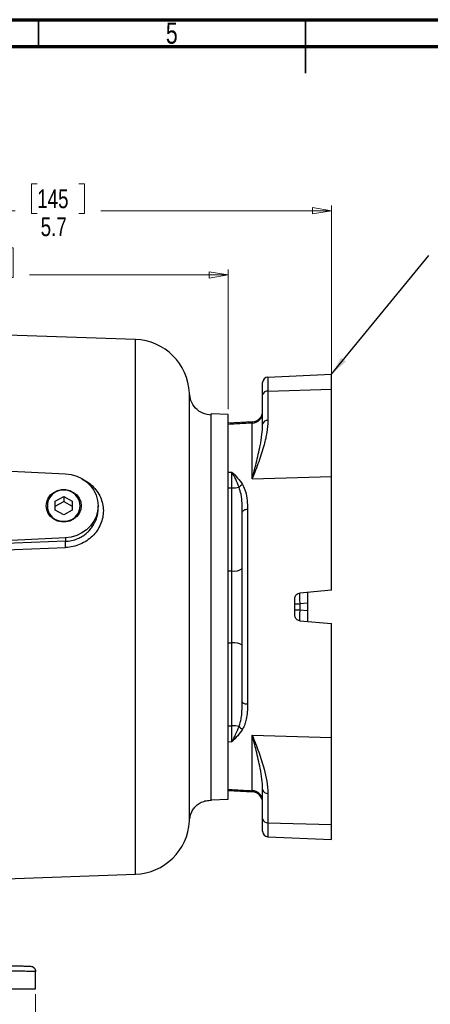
# Model space of a CAD drawing. Header units: inches. Extents: x 0.6 to 16.3, y 0.2 to 11.5.
# Tile 9 of 17: x 6.4 to 9.4, y 4.2 to 11.5. Entities that reach past the tile are written whole.
import ezdxf

# ---------------------------------------------------------------- set-up
doc = ezdxf.new("R2010")
doc.units = ezdxf.units.IN
doc.header["$MEASUREMENT"] = 0
doc.styles.add('SLDTEXTSTYLE0', font='TXT', dxfattribs={"width": 0.75})
doc.dimstyles.new('SLDDIMSTYLE0', dxfattribs={"dimtxt": 0.137795, "dimasz": 0.14, "dimexe": 0, "dimexo": 0.0625, "dimgap": 0.034449, "dimtad": 0, "dimdec": 1, "dimlfac": 1.5, "dimrnd": 1e-09, "dimzin": 12, "dimdsep": 46, "dimtxsty": 'SLDTEXTSTYLE0', "dimblk1": 'CLOSED', "dimblk2": 'CLOSED', "dimsah": 1, "dimcen": 0.09, "dimadec": 0, "dimazin": 3, "dimtfac": 1, "dimtdec": 1, "dimtofl": 0, "dimtmove": 0, "dimatfit": 3, "dimldrblk": 'CLOSED', "dimfxl": 0, "dimfrac": 2, "dimtolj": 1, "dimtzin": 12, "dimarcsym": 0})
doc.dimstyles.new('SLDDIMSTYLE4', dxfattribs={"dimtxt": 0.18, "dimasz": 0.14, "dimexe": 0, "dimexo": 0.0625, "dimgap": 0, "dimtad": 0, "dimtih": 1, "dimtoh": 1, "dimdec": 0, "dimrnd": 1e-09, "dimzin": 0, "dimdsep": 46, "dimtxsty": 'Standard', "dimsah": 1, "dimcen": 0.09, "dimadec": 0, "dimazin": 0, "dimtfac": 0.14, "dimtdec": 0, "dimtofl": 0, "dimtmove": 0, "dimatfit": 3, "dimfxl": 0, "dimfrac": 2, "dimtolj": 1, "dimtzin": 0, "dimarcsym": 0})

# ---------------------------------------------------------------- blocks, each defined once
blk = doc.blocks.new('_Closed')
at = {"color": 0, "linetype": 'ByBlock', "lineweight": -2}
for p, q in [((-1, 0.166667), (0, 0)), ((-1, 0.166667), (-1, -0.166667)), ((0, 0), (-1, -0.166667)), ((0, 0), (-1, 0))]:
    blk.add_line(p, q, dxfattribs=at)
blk = doc.blocks.new('_D_7')
at = {"color": 7, "linetype": 'Continuous', "lineweight": 0}
for p, q in [((6.4873, 10.2858), (6.4453, 10.2858)), ((6.4453, 10.2858), (6.4453, 10.067)), ((6.7928, 10.2858), (6.8347, 10.2858)), ((6.8347, 10.2858), (6.8347, 10.067)), ((4.8494, 9.9728), (4.8494, 10.1267)), ((8.6547, 8.2914), (8.6547, 10.1267)), ((4.8494, 10.0873), (6.3245, 10.0873)), ((6.4453, 10.067), (6.4873, 10.067)), ((6.8347, 10.067), (6.7928, 10.067)), ((8.6547, 10.0873), (6.9556, 10.0873))]:
    blk.add_line(p, q, dxfattribs=at)
at = {"color": 7, "linetype": 'Continuous', "lineweight": 18, "xscale": 0.14, "yscale": 0.14, "rotation": 180.0000000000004}
blk.add_blockref('_Closed', (4.8494, 10.0873), dxfattribs=at)
at = {"color": 7, "linetype": 'Continuous', "lineweight": 18, "xscale": 0.14, "yscale": 0.14}
blk.add_blockref('_Closed', (8.6547, 10.0873), dxfattribs=at)
at = {"color": 7, "linetype": 'Continuous', "lineweight": 18, "char_height": 0.1378, "attachment_point": 1, "style": 'SLDTEXTSTYLE0'}
for s, insert in [('145', (6.4873, 10.2447)), ('5.7', (6.5128, 10.0385))]:
    blk.add_mtext(s, dxfattribs=dict(at, insert=insert))
blk = doc.blocks.new('_D_8')
at = {"color": 7, "linetype": 'Continuous', "lineweight": 0}
for p, q in [((5.9618, 9.8134), (5.9198, 9.8134)), ((5.9198, 9.8134), (5.9198, 9.5946)), ((6.2672, 9.8134), (6.3092, 9.8134)), ((6.3092, 9.8134), (6.3092, 9.5946)), ((7.8947, 8.6253), (7.8947, 9.6543)), ((4.8494, 9.6149), (5.799, 9.6149)), ((5.9198, 9.5946), (5.9618, 9.5946)), ((6.3092, 9.5946), (6.2672, 9.5946)), ((7.8947, 9.6149), (6.43, 9.6149))]:
    blk.add_line(p, q, dxfattribs=at)
at = {"color": 7, "linetype": 'Continuous', "lineweight": 18, "xscale": 0.14, "yscale": 0.14, "rotation": 180.0000000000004}
blk.add_blockref('_Closed', (4.8494, 9.6149), dxfattribs=at)
at = {"color": 7, "linetype": 'Continuous', "lineweight": 18, "xscale": 0.14, "yscale": 0.14}
blk.add_blockref('_Closed', (7.8947, 9.6149), dxfattribs=at)
at = {"color": 7, "linetype": 'Continuous', "lineweight": 18, "char_height": 0.1378, "attachment_point": 1, "style": 'SLDTEXTSTYLE0'}
for s, insert in [('116', (5.9618, 9.7722)), ('4.6', (5.9872, 9.5661))]:
    blk.add_mtext(s, dxfattribs=dict(at, insert=insert))
blk = doc.blocks.new('_D_11')
at = {"color": 7, "linetype": 'Continuous', "lineweight": 0}
for p, q in [((3.2227, 4.3121), (3.2227, 3.9183)), ((6.476, 4.3121), (6.476, 3.9183)), ((5.6541, 4.1561), (5.6121, 4.1561)), ((5.6121, 4.1561), (5.6121, 3.9374)), ((5.9596, 4.1561), (6.0015, 4.1561)), ((6.0015, 4.1561), (6.0015, 3.9374)), ((3.2227, 3.9577), (5.4913, 3.9577)), ((5.6121, 3.9374), (5.6541, 3.9374)), ((6.0015, 3.9374), (5.9596, 3.9374)), ((6.476, 3.9577), (6.1224, 3.9577))]:
    blk.add_line(p, q, dxfattribs=at)
at = {"color": 7, "linetype": 'Continuous', "lineweight": 18, "xscale": 0.14, "yscale": 0.14, "rotation": 180.0000000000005}
blk.add_blockref('_Closed', (3.2227, 3.9577, 0.1218), dxfattribs=at)
at = {"color": 7, "linetype": 'Continuous', "lineweight": 18, "xscale": 0.14, "yscale": 0.14}
blk.add_blockref('_Closed', (6.476, 3.9577, 0.1218), dxfattribs=at)
at = {"color": 7, "linetype": 'Continuous', "lineweight": 18, "char_height": 0.1378, "attachment_point": 1, "style": 'SLDTEXTSTYLE0'}
for s, insert in [('124', (5.6541, 4.115)), ('4.9', (5.6796, 3.9088))]:
    blk.add_mtext(s, dxfattribs=dict(at, insert=insert))

msp = doc.modelspace()

# ---------------------------------------------------------------- linework, layer by layer
at = {"color": 7, "linetype": 'Continuous', "lineweight": 70}
for p, q in [((0.5906, 11.4961), (16.3386, 11.4961)), ((0.7874, 11.2992), (16.1417, 11.2992))]:
    msp.add_line(p, q, dxfattribs=at)
at = {"color": 7, "linetype": 'Continuous', "lineweight": 35}
for p, q in [((6.4961, 11.2992), (6.4961, 11.4961)), ((8.4646, 11.4961), (8.4646, 11.1024)), ((8.4646, 11.2992), (8.4646, 11.4961))]:
    msp.add_line(p, q, dxfattribs=at)
at = {"color": 7, "linetype": 'Continuous', "lineweight": 25}
for p, q in [((7.2105, 9.1387), (4.8494, 9.2212)), ((8.1863, 8.8619), (8.6547, 8.8823)), ((8.1863, 8.8619), (8.1863, 8.759)), ((8.6547, 8.7727), (8.6547, 8.8823)), ((8.148, 8.7323), (8.148, 8.8219)), ((7.609, 8.743), (7.609, 8.7434)), ((8.148, 8.516), (8.148, 8.7323)), ((8.1863, 8.759), (8.6547, 8.7727)), ((8.1863, 8.759), (8.1863, 8.5428)), ((8.6547, 8.1297), (8.6547, 8.7727)), ((7.8947, 8.586), (7.7694, 8.5903)), ((7.8947, 5.7497), (7.8947, 8.586)), ((8.072, 8.531), (7.8946, 8.522)), ((8.0715, 8.1126), (8.0715, 8.5226)), ((8.1475, 8.5078), (8.148, 8.516)), ((4.8494, 8.2398), (6.696, 8.1494)), ((7.8947, 8.1611), (7.9215, 8.1619)), ((7.9215, 8.0447), (7.9215, 8.1619)), ((8.0715, 8.1126), (8.6547, 8.1297)), ((8.6547, 7.2901), (8.6547, 8.1297)), ((7.8947, 8.0444), (7.9215, 8.0447)), ((7.9215, 7.4331), (7.9215, 8.0447)), ((6.6202, 7.9469), (6.6827, 7.9806)), ((6.6202, 7.8796), (6.6202, 7.9469)), ((6.6202, 7.9111), (6.6827, 7.9448)), ((6.6827, 7.9806), (6.7452, 7.9469)), ((6.6827, 7.9806), (6.6827, 7.9448)), ((6.6827, 7.9448), (6.7452, 7.9111)), ((6.7452, 7.9469), (6.7452, 7.8796)), ((6.936, 7.8914), (6.936, 7.9133)), ((6.6827, 7.8459), (6.6202, 7.8796)), ((6.7452, 7.8796), (6.6827, 7.8459)), ((7.998, 6.4702), (7.998, 7.8655)), ((8.0363, 7.8858), (8.0363, 6.4499)), ((6.696, 7.6771), (5.2298, 7.6053)), ((6.696, 7.6511), (5.9033, 7.6201)), ((6.696, 7.6771), (6.696, 7.6511)), ((5.904, 7.5747), (6.6967, 7.605)), ((7.8947, 7.4328), (7.9215, 7.4331)), ((7.9215, 6.9026), (7.9215, 7.4331)), ((8.6547, 7.2901), (8.4212, 7.2697)), ((8.478, 7.2747), (8.478, 7.195)), ((8.3847, 7.1058), (8.3847, 7.2299)), ((8.3847, 7.19), (8.4212, 7.19)), ((8.478, 7.195), (8.4212, 7.19)), ((8.4212, 7.19), (8.4212, 7.1457)), ((8.478, 7.195), (8.478, 7.1407)), ((8.3847, 7.1457), (8.4212, 7.1457)), ((8.4212, 7.1457), (8.478, 7.1407)), ((8.478, 7.1407), (8.478, 7.061)), ((8.4212, 7.066), (8.6547, 7.0456)), ((8.6547, 6.2061), (8.6547, 7.0456)), ((7.8947, 6.9029), (7.9215, 6.9026)), ((7.9215, 6.2911), (7.9215, 6.9026)), ((7.8947, 6.2913), (7.9215, 6.2911)), ((7.9215, 6.1738), (7.9215, 6.2911)), ((7.8947, 6.1746), (7.9215, 6.1738)), ((8.0715, 5.8131), (8.0715, 6.2231)), ((8.0715, 6.2231), (8.6547, 6.2061)), ((8.6547, 5.563), (8.6547, 6.2061)), ((7.8946, 5.8137), (8.072, 5.8047)), ((8.148, 5.8197), (8.1476, 5.8261)), ((8.148, 5.6034), (8.148, 5.8197)), ((7.7694, 5.7454), (7.8947, 5.7497)), ((8.1863, 5.7929), (8.1863, 5.5767)), ((8.148, 5.5138), (8.148, 5.6034)), ((8.1863, 5.5767), (8.6547, 5.563)), ((8.1863, 5.5767), (8.1863, 5.4738)), ((8.6547, 5.4534), (8.6547, 5.563)), ((8.1863, 5.4738), (8.6547, 5.4534)), ((6.2574, 5.1637), (7.2105, 5.197)), ((6.476, 4.3515), (6.476, 4.4796)), ((5.6863, 4.3515), (6.476, 4.3515))]:
    msp.add_line(p, q, dxfattribs=at)
at = {"color": 8, "linetype": 'Continuous', "lineweight": 25}
for p, q in [((7.2105, 7.1679), (7.2105, 9.1387)), ((8.0715, 8.5226), (8.0721, 8.5296)), ((7.2105, 5.197), (7.2105, 7.1679))]:
    msp.add_line(p, q, dxfattribs=at)
at = {"color": 7, "linetype": 'Continuous', "lineweight": 25, "flags": 128}
for points in [[(6.696, 8.1494), (6.7383, 8.144), (6.779, 8.132), (6.817, 8.1138), (6.8511, 8.0899), (6.8805, 8.061), (6.9043, 8.0279), (6.9218, 7.9916), (6.9324, 7.953), (6.936, 7.9133), (6.9324, 7.8735), (6.9218, 7.835), (6.9043, 7.7986), (6.8805, 7.7655), (6.8511, 7.7366), (6.817, 7.7127), (6.779, 7.6945), (6.7383, 7.6825), (6.696, 7.6771)], [(6.554, 7.9133), (6.5577, 7.942), (6.5687, 7.9691), (6.5863, 7.993), (6.6096, 8.0122), (6.6371, 8.0256), (6.6672, 8.0326), (6.6982, 8.0326), (6.7284, 8.0256), (6.7559, 8.0122), (6.7791, 7.993), (6.7967, 7.9691), (6.8077, 7.942), (6.8115, 7.9133), (6.8077, 7.8845), (6.7967, 7.8574), (6.7791, 7.8336), (6.7559, 7.8143), (6.7284, 7.8009), (6.6982, 7.7939), (6.6672, 7.7939), (6.6371, 7.8009), (6.6096, 7.8143), (6.5863, 7.8336), (6.5687, 7.8574), (6.5577, 7.8845), (6.554, 7.9133)], [(8.0363, 7.8858), (8.0288, 7.8853), (8.0215, 7.884), (8.0149, 7.8821), (8.0092, 7.8795), (8.0044, 7.8765), (8.0009, 7.8731), (7.9988, 7.8693), (7.998, 7.8655)], [(8.0363, 6.4499), (8.0288, 6.4504), (8.0215, 6.4517), (8.0149, 6.4536), (8.0092, 6.4562), (8.0044, 6.4592), (8.0009, 6.4627), (7.9988, 6.4664), (7.998, 6.4702)]]:
    msp.add_lwpolyline(points, dxfattribs=at)
at = {"color": 7, "linetype": 'Continuous', "lineweight": 25}
for centre, radius, start, end in [((7.196, 8.7257), 0.4133, 2.45676, 88), ((8.188, 8.8219), 0.04, 92.5, 180), ((8.1819, 8.7245), 0.0348, 82.81069, 167.07912), ((8.0698, 8.6008), 0.0783, 271.26309, 358.85061), ((8.068, 8.6109), 0.08, 272.63185, 359.99475), ((8.1819, 8.5082), 0.0348, 82.81069, 167.07912), ((8.0244, 8.0088), 0.0648, 111.83366, 140.97073), ((6.6766, 7.9133), 0.1144, 86.95658, 273.04342), ((6.6888, 7.9133), 0.1144, 266.95658, 93.04342), ((7.922, 8.3215), 0.2769, 269.91008, 280.84263), ((7.9391, 7.5332), 0.1016, 260.05933, 305.4618), ((7.9391, 6.8025), 0.1016, 54.5382, 99.94067), ((7.922, 6.0142), 0.2769, 79.15737, 90.08992), ((8.0244, 6.3269), 0.0648, 219.02927, 248.16634), ((8.0698, 5.7349), 0.0783, 1.14939, 88.73691), ((8.1819, 5.8275), 0.0348, 192.92088, 277.18931), ((8.068, 5.7248), 0.08, 0.00568, 87.33006), ((7.196, 5.6101), 0.4133, 272, 357.00274), ((8.1819, 5.6112), 0.0348, 192.92088, 277.18931), ((8.188, 5.5138), 0.04, 180, 267.5)]:
    msp.add_arc(centre, radius, start, end, dxfattribs=at)
for centre, major_axis, start_param, end_param in [((8.4247, 7.1897), (-0.0035, 0.08), 0.001899, 1.565099), ((8.4247, 7.146), (0.0035, 0.08), 1.576494, 3.139694)]:
    msp.add_ellipse(centre, major_axis=major_axis, ratio=0.04333, start_param=start_param, end_param=end_param, dxfattribs=at)
for points, knots in [([(7.6088, 7.1679), (7.6088, 7.2367), (7.6089, 7.3742), (7.609, 7.5766), (7.609, 7.732), (7.609, 7.846), (7.609, 7.9254), (7.609, 8.0107), (7.609, 8.1007), (7.6089, 8.1938), (7.6089, 8.2702), (7.6089, 8.3294), (7.6088, 8.3717), (7.6088, 8.4118), (7.6088, 8.4496), (7.6088, 8.5025), (7.6088, 8.5652), (7.6088, 8.6169), (7.6089, 8.6493), (7.6089, 8.6684), (7.6089, 8.6844), (7.6089, 8.6977), (7.609, 8.7087), (7.609, 8.7176), (7.609, 8.728), (7.609, 8.7367), (7.609, 8.7414), (7.609, 8.7423), (7.609, 8.7426)], [0, 0, 0, 0, 0.084698, 0.169321, 0.253898, 0.286494, 0.323021, 0.363487, 0.4079, 0.456268, 0.508604, 0.534744, 0.560739, 0.586587, 0.612286, 0.637836, 0.701018, 0.763227, 0.789007, 0.813437, 0.836518, 0.858251, 0.878639, 0.897681, 0.915378, 0.957117, 0.988713, 1, 1, 1, 1]), ([(7.7715, 8.5811), (7.7495, 8.5842), (7.7056, 8.5905), (7.6509, 8.6305), (7.6156, 8.6841), (7.6116, 8.7244), (7.6098, 8.7427)], [0, 0, 0, 0, 0.261613, 0.522372, 0.782691, 1, 1, 1, 1]), ([(7.7694, 5.7454), (7.7694, 5.7507), (7.7694, 5.7613), (7.7694, 5.8458), (7.7694, 5.9773), (7.7694, 6.1555), (7.7694, 6.3724), (7.7694, 6.6199), (7.7694, 6.8884), (7.7694, 7.1677), (7.7694, 7.447), (7.7694, 7.7155), (7.7694, 7.963), (7.7694, 8.1799), (7.7694, 8.3582), (7.7694, 8.4897), (7.7694, 8.5744), (7.7694, 8.585), (7.7694, 8.5903)], [0, 0, 0, 0, 0.0625, 0.125, 0.1875, 0.25, 0.3125, 0.375, 0.4375, 0.5, 0.5625, 0.625, 0.6875, 0.75, 0.8125, 0.875, 0.9375, 1, 1, 1, 1]), ([(8.0715, 8.5226), (8.0504, 8.5215), (7.9914, 8.5184), (7.9325, 8.5153), (7.8947, 8.5133)], [0, 0, 0, 0, 0.3590888, 1, 1, 1, 1]), ([(8.1863, 8.5428), (8.1846, 8.5129), (8.1812, 8.4529), (8.1572, 8.351), (8.1204, 8.2378), (8.088, 8.1546), (8.0716, 8.1129), (8.0715, 8.1126)], [0, 0, 0, 0, 0.20472, 0.411709, 0.704455, 0.997955, 1, 1, 1, 1]), ([(7.9215, 8.1619), (7.9216, 8.1618), (7.936, 8.1476), (7.9651, 8.1187), (7.9885, 8.0856), (8.0003, 8.069)], [0, 0, 0, 0, 0.003376, 0.499997, 1, 1, 1, 1]), ([(7.9741, 8.0496), (7.9661, 8.0697), (7.9499, 8.1101), (7.9311, 8.1453), (7.9216, 8.1618), (7.9215, 8.1619)], [0, 0, 0, 0, 0.493883, 0.996447, 1, 1, 1, 1]), ([(6.8175, 8.1096), (6.8294, 8.104), (6.8575, 8.0907), (6.8951, 8.0605), (6.9294, 8.0215), (6.9546, 7.9769), (6.9705, 7.9283), (6.9764, 7.8778), (6.9715, 7.8263), (6.9552, 7.7766), (6.9298, 7.7298), (6.8953, 7.6886), (6.8533, 7.6541), (6.8049, 7.628), (6.7522, 7.61), (6.7152, 7.6067), (6.6967, 7.605)], [0, 0, 0, 0, 0.0532361, 0.1256712, 0.1978514, 0.2708447, 0.3427119, 0.4156517, 0.4866736, 0.5607199, 0.6336648, 0.7060119, 0.7790666, 0.8524959, 0.9260784, 1, 1, 1, 1]), ([(8.0003, 8.069), (8.0084, 8.0521), (8.0257, 8.0162), (8.0347, 7.954), (8.0358, 7.9087), (8.0363, 7.8858)], [0, 0, 0, 0, 0.304571, 0.649277, 1, 1, 1, 1]), ([(7.998, 7.8655), (7.9977, 7.8878), (7.997, 7.9326), (7.9913, 7.9947), (7.9795, 8.0324), (7.9741, 8.0496)], [0, 0, 0, 0, 0.35085, 0.704076, 1, 1, 1, 1]), ([(6.6967, 7.605), (6.6965, 7.6098), (6.696, 7.6192), (6.6957, 7.633), (6.6957, 7.6446), (6.6959, 7.6489), (6.696, 7.6511)], [0, 0, 0, 0, 0.250121, 0.5, 0.749879, 1, 1, 1, 1]), ([(8.3847, 7.2299), (8.3852, 7.2344), (8.386, 7.2434), (8.3929, 7.2553), (8.4031, 7.2644), (8.4132, 7.2687), (8.4194, 7.2695), (8.4212, 7.2697)], [0, 0, 0, 0, 0.227457, 0.454923, 0.682141, 0.908951, 1, 1, 1, 1]), ([(7.6088, 5.5904), (7.6088, 5.5908), (7.6088, 5.5921), (7.6088, 5.6067), (7.6088, 5.6347), (7.6088, 5.6759), (7.6088, 5.7222), (7.6088, 5.7701), (7.6088, 5.8164), (7.6088, 5.8587), (7.6088, 5.8948), (7.6088, 5.9233), (7.6088, 5.9453), (7.6088, 5.9635), (7.6088, 5.9809), (7.6088, 5.9982), (7.6088, 6.0155), (7.6089, 6.0327), (7.6089, 6.0696), (7.6089, 6.1231), (7.6089, 6.1932), (7.6089, 6.2589), (7.6089, 6.3216), (7.6089, 6.3797), (7.609, 6.4292), (7.609, 6.4683), (7.6089, 6.4996), (7.6089, 6.5253), (7.6089, 6.5505), (7.6089, 6.5758), (7.6089, 6.6014), (7.6089, 6.6271), (7.6089, 6.653), (7.6088, 6.7182), (7.6088, 6.8314), (7.6088, 6.9951), (7.6088, 7.1103), (7.6088, 7.1679)], [0, 0, 0, 0, 0.023341, 0.075676, 0.139843, 0.197613, 0.248983, 0.293952, 0.332519, 0.364683, 0.390445, 0.409804, 0.42276, 0.433887, 0.444801, 0.455503, 0.465992, 0.476268, 0.486333, 0.530912, 0.566735, 0.598807, 0.632099, 0.660082, 0.68276, 0.702092, 0.714576, 0.725976, 0.737378, 0.748783, 0.76019, 0.7716, 0.783012, 0.794426, 0.857211, 0.928595, 1, 1, 1, 1]), ([(8.4212, 7.066), (8.4168, 7.0668), (8.4079, 7.0685), (8.3966, 7.0764), (8.3885, 7.0872), (8.3851, 7.0977), (8.3848, 7.104), (8.3847, 7.1058)], [0, 0, 0, 0, 0.226689, 0.453381, 0.680057, 0.907078, 1, 1, 1, 1]), ([(7.9741, 6.2861), (7.9781, 6.2979), (7.9862, 6.3217), (7.9962, 6.3825), (7.9973, 6.433), (7.998, 6.4702)], [0, 0, 0, 0, 0.205171, 0.413278, 1, 1, 1, 1]), ([(8.0363, 6.4499), (8.036, 6.4311), (8.0354, 6.3933), (8.0289, 6.3441), (8.0184, 6.3014), (8.0064, 6.2784), (8.0003, 6.2667)], [0, 0, 0, 0, 0.287675, 0.577656, 0.786958, 1, 1, 1, 1]), ([(7.9215, 6.1738), (7.9216, 6.1739), (7.9309, 6.1901), (7.9497, 6.2252), (7.9659, 6.2657), (7.9741, 6.2861)], [0, 0, 0, 0, 0.003553, 0.497172, 1, 1, 1, 1]), ([(8.0003, 6.2667), (7.9887, 6.2503), (7.9652, 6.2171), (7.9362, 6.1882), (7.9216, 6.1739), (7.9215, 6.1738)], [0, 0, 0, 0, 0.495582, 0.996624, 1, 1, 1, 1]), ([(8.0715, 6.2231), (8.0716, 6.2228), (8.088, 6.1811), (8.1204, 6.098), (8.1571, 5.9851), (8.1812, 5.8831), (8.1846, 5.8231), (8.1863, 5.7929)], [0, 0, 0, 0, 0.002045, 0.294969, 0.588292, 0.793295, 1, 1, 1, 1]), ([(7.8947, 5.8224), (7.9325, 5.8204), (7.9914, 5.8173), (8.0504, 5.8142), (8.0715, 5.8131)], [0, 0, 0, 0, 0.640911, 1, 1, 1, 1]), ([(7.6092, 5.5904), (7.6093, 5.5926), (7.6098, 5.6022), (7.6136, 5.6244), (7.6228, 5.6513), (7.6335, 5.6714), (7.6429, 5.6853), (7.654, 5.6981), (7.6717, 5.7141), (7.6985, 5.7299), (7.7345, 5.7413), (7.7585, 5.7422), (7.7715, 5.7428)], [0, 0, 0, 0, 0.043009, 0.186358, 0.303868, 0.357304, 0.409866, 0.463812, 0.521184, 0.651912, 0.810446, 1, 1, 1, 1]), ([(5.6853, 4.5392), (5.7053, 4.5387), (5.7454, 4.5377), (5.8049, 4.5361), (5.8634, 4.5346), (5.9206, 4.5331), (5.9885, 4.5313), (6.0653, 4.5293), (6.147, 4.5271), (6.2207, 4.5252), (6.2852, 4.5235), (6.3394, 4.5221), (6.3754, 4.5212), (6.3982, 4.5206), (6.4123, 4.5202), (6.4233, 4.5199), (6.4312, 4.5197), (6.4362, 4.5196), (6.4368, 4.5195), (6.4371, 4.5195)], [0, 0, 0, 0, 0.049972, 0.100203, 0.150176, 0.199953, 0.250042, 0.333512, 0.416677, 0.499981, 0.583209, 0.666635, 0.749942, 0.791618, 0.833308, 0.874973, 0.916492, 0.958307, 1, 1, 1, 1]), ([(6.476, 4.4796), (6.4749, 4.4796), (6.4725, 4.4796), (6.4534, 4.4801), (6.4269, 4.4808), (6.3967, 4.4815), (6.367, 4.4823), (6.3322, 4.4831), (6.2924, 4.4841), (6.2536, 4.4851), (6.2175, 4.486), (6.1852, 4.4868), (6.1501, 4.4877), (6.1121, 4.4886), (6.0712, 4.4897), (6.0273, 4.4907), (5.9788, 4.4919), (5.9225, 4.4934), (5.8552, 4.495), (5.7752, 4.497), (5.7172, 4.4985), (5.6863, 4.4992)], [0, 0, 0, 0, 0.079588, 0.159771, 0.240552, 0.290581, 0.341533, 0.393407, 0.446203, 0.499922, 0.532983, 0.567375, 0.6031, 0.640156, 0.678543, 0.718263, 0.759314, 0.806247, 0.862007, 0.926592, 1, 1, 1, 1])]:
    msp.add_open_spline(points, degree=3, knots=knots, dxfattribs=at)
at = {"color": 8, "linetype": 'Continuous', "lineweight": 25}
for points, knots in [([(8.0715, 8.1126), (8.0716, 8.1129), (8.0815, 8.1516), (8.103, 8.2349), (8.1278, 8.3423), (8.1441, 8.4353), (8.1464, 8.4845), (8.1475, 8.5078)], [0, 0, 0, 0, 0.002143, 0.277588, 0.607014, 0.813972, 1, 1, 1, 1]), ([(6.696, 7.6511), (6.7111, 7.6525), (6.7421, 7.6552), (6.777, 7.6669), (6.8016, 7.6784), (6.8173, 7.687), (6.8318, 7.6965), (6.8455, 7.7068), (6.8588, 7.7182), (6.8755, 7.735), (6.8902, 7.7532), (6.9034, 7.7734), (6.9129, 7.7908), (6.922, 7.8121), (6.9295, 7.8357), (6.935, 7.8629), (6.9357, 7.8816), (6.936, 7.8914)], [0, 0, 0, 0, 0.118467, 0.242, 0.285584, 0.332542, 0.382875, 0.422307, 0.468585, 0.521706, 0.610745, 0.655366, 0.715892, 0.771438, 0.843972, 0.91839, 1, 1, 1, 1]), ([(8.1476, 5.8261), (8.1466, 5.8499), (8.1444, 5.8997), (8.1277, 5.9934), (8.103, 6.1008), (8.0815, 6.1841), (8.0716, 6.2228), (8.0715, 6.2231)], [0, 0, 0, 0, 0.189399, 0.395882, 0.723736, 0.997867, 1, 1, 1, 1]), ([(8.0721, 5.8062), (8.0721, 5.8057), (8.072, 5.8029), (8.0717, 5.8085), (8.0715, 5.8131)], [0, 0, 0, 0, 0.179635, 1, 1, 1, 1])]:
    msp.add_open_spline(points, degree=3, knots=knots, dxfattribs=at)
at = {"color": 7, "linetype": 'Continuous', "lineweight": 25}
msp.add_open_spline([(6.4371, 4.5195), (6.4422, 4.5188), (6.4525, 4.5174), (6.4653, 4.5081), (6.4743, 4.495), (6.4755, 4.4847), (6.476, 4.4796)], degree=3, dxfattribs=at)

# ---------------------------------------------------------------- texts
at = {"color": 7, "linetype": 'Continuous', "lineweight": 0, "insert": (7.4787, 11.4753), "char_height": 0.1562, "attachment_point": 2, "style": 'SLDTEXTSTYLE0'}
msp.add_mtext('5', dxfattribs=at)

# ---------------------------------------------------------------- dimensions: what is measured, and where the dimension line sits
at = {"color": 7, "linetype": 'Continuous', "lineweight": 18}
for base, p1, picture, middle in [((4.8494, 10.0873), (8.6547, 8.252), '_D_7', (6.64, 10.0873)), ((4.8494, 9.6149), (7.8947, 8.586), '_D_8', (6.1145, 9.6149))]:
    dim = msp.add_linear_dim(base=base, p1=p1, p2=(4.8494, 9.9335), dimstyle='SLDDIMSTYLE0', dxfattribs=at)
    dim.commit()
    dim.dimension.update_dxf_attribs({"geometry": picture, "text_midpoint": middle, "dimtype": 160})
dim = msp.add_linear_dim(base=(6.476, 3.9577), p1=(3.2227, 4.3515), p2=(6.476, 4.3515), angle=0, dimstyle='SLDDIMSTYLE0', dxfattribs=at)
dim.commit()
dim.dimension.update_dxf_attribs({"geometry": '_D_11', "text_midpoint": (5.8068, 3.9577), "dimtype": 160})

# ---------------------------------------------------------------- leaders
at = {"color": 7, "linetype": 'Continuous', "lineweight": 0}
msp.add_leader([(8.6547, 8.8823), (9.3732, 9.759)], dimstyle='SLDDIMSTYLE4', dxfattribs=at)

doc.saveas('drawing.dxf')
